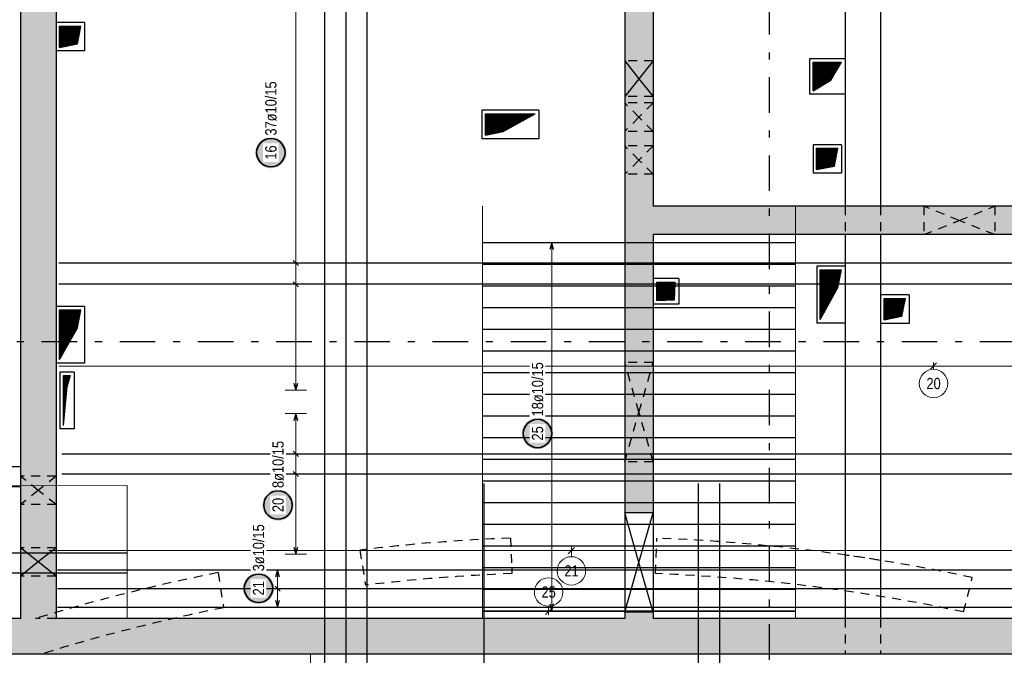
# Model space of a CAD drawing. Header units: millimetres. Extents: x -5 to 113, y -26 to 51.
# Tile 13 of 31: x 25 to 39, y 6 to 15. Entities that reach past the tile are written whole.
import ezdxf

# ---------------------------------------------------------------- set-up
doc = ezdxf.new("R2010")
doc.units = ezdxf.units.MM
doc.linetypes.add('DASHDOTX2', pattern=[2, 1, -0.5, 0, -0.5])
doc.linetypes.add('HIDDEN', pattern=[0.375, 0.25, -0.125])
for name, color, linetype, lineweight in [('Achsen', 7, 'Continuous', 20), ('Schraffuren', 7, 'Continuous', 20), ('Stabstahl', 7, 'Continuous', 20)]:
    doc.layers.add(name, color=color, linetype=linetype, lineweight=lineweight)
doc.styles.add('Arial Narrow', font='ARIALN.TTF')
pattern_1 = [(45, (0, 0), (-0.0070710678, 0.0070710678), [])]

msp = doc.modelspace()

# ---------------------------------------------------------------- hatches: boundary and pattern name
at = {"lineweight": 25}
h = msp.add_hatch(dxfattribs=at)
h.set_pattern_fill('Mau', color=3, scale=0.01, angle=45, style=0, pattern_type=2)
h.set_pattern_definition(pattern_1)
h.paths.add_polyline_path([(25.827245, 14.669973), (26.077245, 14.719973), (26.127245, 14.969973), (25.827245, 14.969973)])
h = msp.add_hatch(dxfattribs=at)
h.set_pattern_fill('Mau', color=3, scale=0.01, angle=45, style=0, pattern_type=2)
h.set_pattern_definition(pattern_1)
h.paths.add_polyline_path([(36.427245, 14.060375), (36.677245, 14.210375), (36.827245, 14.460375), (36.427245, 14.460375)])
h = msp.add_hatch(dxfattribs=at)
h.set_pattern_fill('Mau', color=3, scale=0.01, angle=45, style=0, pattern_type=2)
h.set_pattern_definition(pattern_1)
h.paths.add_polyline_path([(31.818237, 13.43577), (32.068237, 13.485772), (32.51824, 13.735772), (31.818237, 13.735772)])
h = msp.add_hatch(dxfattribs=at)
h.set_pattern_fill('Mau', color=3, scale=0.01, angle=45, style=0, pattern_type=2)
h.set_pattern_definition(pattern_1)
h.paths.add_polyline_path([(36.476245, 12.950371), (36.726245, 13.000371), (36.776245, 13.250371), (36.476245, 13.250371)])
h = msp.add_hatch(dxfattribs=at)
h.set_pattern_fill('Mau', color=3, scale=0.01, angle=45, style=0, pattern_type=2)
h.set_pattern_definition(pattern_1)
h.paths.add_polyline_path([(36.527244, 10.840867), (36.777244, 11.290867), (36.827244, 11.540867), (36.527244, 11.540867)])
h = msp.add_hatch(dxfattribs=at)
h.set_pattern_fill('Mau', color=3, scale=0.01, angle=45, style=0, pattern_type=2)
h.set_pattern_definition(pattern_1)
h.paths.add_polyline_path([(34.227341, 11.106167), (34.477341, 11.116166), (34.48734, 11.366166), (34.227341, 11.366166)])
h = msp.add_hatch(dxfattribs=at)
h.set_pattern_fill('Mau', color=3, scale=0.01, angle=45, style=0, pattern_type=2)
h.set_pattern_definition(pattern_1)
h.paths.add_polyline_path([(37.427249, 10.836467), (37.677249, 10.886469), (37.727246, 11.136469), (37.427249, 11.136469)])
h = msp.add_hatch(dxfattribs=at)
h.set_pattern_fill('Mau', color=3, scale=0.01, angle=45, style=0, pattern_type=2)
h.set_pattern_definition(pattern_1)
h.paths.add_polyline_path([(25.827346, 10.275566), (26.077346, 10.725566), (26.127346, 10.975566), (25.827346, 10.975566)])
h = msp.add_hatch(dxfattribs=at)
h.set_pattern_fill('Mau', color=3, scale=0.01, angle=45, style=0, pattern_type=2)
h.set_pattern_definition(pattern_1)
h.paths.add_polyline_path([(25.880048, 9.350467), (25.931008, 9.896347), (25.980046, 10.050467), (25.880048, 10.050467)])
at = {"layer": 'Schraffuren', "lineweight": 13, "true_color": 0xd7ffd7}
for points in [[(25.777245, 20.284677), (25.777245, 6.630202), (25.277245, 6.630202), (25.277245, 20.284677)], [(34.17727, 20.284677), (34.17727, 8.120764), (33.77727, 8.120764), (33.77727, 20.284677)], [(44.756532, 12.434761), (44.756532, 12.034761), (34.17727, 12.034761), (34.17727, 12.434761)], [(34.17727, 6.720764), (34.17727, 6.630196), (33.77727, 6.630196), (33.77727, 6.720764)], [(45.256532, 6.630196), (45.256532, 6.130196), (9.866506, 6.130196), (9.866506, 6.630202)]]:
    msp.add_hatch(color=254, dxfattribs=at).paths.add_polyline_path(points)
at = {"layer": 'Stabstahl', "lineweight": 25, "true_color": 0xffffff}
for points in [[(29.018735, 13.189487), (29.018601, 13.197165), (29.018199, 13.204834), (29.017529, 13.212483), (29.016594, 13.220105), (29.015392, 13.22769), (29.013927, 13.235228), (29.0122, 13.24271), (29.010212, 13.250127), (29.007967, 13.257471), (29.005467, 13.264732), (29.002715, 13.271901), (28.999715, 13.278969), (28.996469, 13.285929), (28.992983, 13.292771), (28.98926, 13.299487), (28.985305, 13.306069), (28.981123, 13.31251), (28.976718, 13.3188), (28.972097, 13.324933), (28.967264, 13.3309), (28.962226, 13.336696), (28.956989, 13.342312), (28.951559, 13.347742), (28.945943, 13.352979), (28.940148, 13.358017), (28.93418, 13.36285), (28.928047, 13.367471), (28.921757, 13.371875), (28.915317, 13.376058), (28.908735, 13.380013), (28.902018, 13.383736), (28.895176, 13.387222), (28.888217, 13.390467), (28.881148, 13.393468), (28.873979, 13.39622), (28.866718, 13.39872), (28.859375, 13.400965), (28.851957, 13.402952), (28.844475, 13.40468), (28.836937, 13.406145), (28.829353, 13.407346), (28.821731, 13.408282), (28.814081, 13.408951), (28.806412, 13.409353), (28.798735, 13.409487), (28.791057, 13.409353), (28.783388, 13.408951), (28.775738, 13.408282), (28.768116, 13.407346), (28.760532, 13.406145), (28.752994, 13.40468), (28.745512, 13.402952), (28.738094, 13.400965), (28.730751, 13.39872), (28.72349, 13.39622), (28.716321, 13.393468), (28.709253, 13.390467), (28.702293, 13.387222), (28.695451, 13.383736), (28.688735, 13.380013), (28.682152, 13.376058), (28.675712, 13.371875), (28.669422, 13.367471), (28.663289, 13.36285), (28.657321, 13.358017), (28.651526, 13.352979), (28.64591, 13.347742), (28.64048, 13.342312), (28.635243, 13.336696), (28.630205, 13.3309), (28.625372, 13.324933), (28.620751, 13.3188), (28.616346, 13.31251), (28.612164, 13.306069), (28.608209, 13.299487), (28.604486, 13.292771), (28.601, 13.285929), (28.597755, 13.278969), (28.594754, 13.271901), (28.592002, 13.264732), (28.589502, 13.257471), (28.587257, 13.250127), (28.58527, 13.24271), (28.583542, 13.235228), (28.582077, 13.22769), (28.580876, 13.220105), (28.57994, 13.212483), (28.57927, 13.204834), (28.578869, 13.197165), (28.578735, 13.189487), (28.578869, 13.181809), (28.57927, 13.174141), (28.57994, 13.166491), (28.580876, 13.158869), (28.582077, 13.151285), (28.583542, 13.143747), (28.58527, 13.136264), (28.587257, 13.128847), (28.589502, 13.121503), (28.592002, 13.114243), (28.594754, 13.107074), (28.597755, 13.100005), (28.601, 13.093046), (28.604486, 13.086203), (28.608209, 13.079487), (28.612164, 13.072905), (28.616346, 13.066465), (28.620751, 13.060174), (28.625372, 13.054042), (28.630205, 13.048074), (28.635243, 13.042278), (28.64048, 13.036662), (28.64591, 13.031232), (28.651526, 13.025995), (28.657321, 13.020957), (28.663289, 13.016125), (28.669422, 13.011503), (28.675712, 13.007099), (28.682152, 13.002917), (28.688735, 12.998962), (28.695451, 12.995239), (28.702293, 12.991752), (28.709253, 12.988507), (28.716321, 12.985507), (28.72349, 12.982755), (28.730751, 12.980255), (28.738094, 12.97801), (28.745512, 12.976022), (28.752994, 12.974295), (28.760532, 12.972829), (28.768116, 12.971628), (28.775738, 12.970692), (28.783388, 12.970023), (28.791057, 12.969621), (28.798735, 12.969487), (28.806412, 12.969621), (28.814081, 12.970023), (28.821731, 12.970692), (28.829353, 12.971628), (28.836937, 12.972829), (28.844475, 12.974295), (28.851957, 12.976022), (28.859375, 12.97801), (28.866718, 12.980255), (28.873979, 12.982755), (28.881148, 12.985507), (28.888217, 12.988507), (28.895176, 12.991752), (28.902018, 12.995239), (28.908735, 12.998962), (28.915317, 13.002917), (28.921757, 13.007099), (28.928047, 13.011503), (28.93418, 13.016125), (28.940148, 13.020957), (28.945943, 13.025995), (28.951559, 13.031232), (28.956989, 13.036662), (28.962226, 13.042278), (28.967264, 13.048074), (28.972097, 13.054042), (28.976718, 13.060174), (28.981123, 13.066465), (28.985305, 13.072905), (28.98926, 13.079487), (28.992983, 13.086203), (28.996469, 13.093046), (28.999715, 13.100005), (29.002715, 13.107074), (29.005467, 13.114243), (29.007967, 13.121503), (29.010212, 13.128847), (29.0122, 13.136264), (29.013927, 13.143747), (29.015392, 13.151285), (29.016594, 13.158869), (29.017529, 13.166491), (29.018199, 13.174141)], [(32.770324, 9.236487), (32.77019, 9.244165), (32.769788, 9.251834), (32.769118, 9.259483), (32.768183, 9.267105), (32.766981, 9.27469), (32.765516, 9.282228), (32.763789, 9.28971), (32.761801, 9.297127), (32.759556, 9.304471), (32.757056, 9.311732), (32.754304, 9.318901), (32.751304, 9.325969), (32.748058, 9.332929), (32.744572, 9.339771), (32.740849, 9.346487), (32.736894, 9.353069), (32.732712, 9.35951), (32.728307, 9.3658), (32.723686, 9.371933), (32.718853, 9.3779), (32.713815, 9.383696), (32.708578, 9.389312), (32.703148, 9.394742), (32.697532, 9.399979), (32.691737, 9.405017), (32.685769, 9.40985), (32.679636, 9.414471), (32.673346, 9.418875), (32.666906, 9.423058), (32.660324, 9.427013), (32.653607, 9.430736), (32.646765, 9.434222), (32.639806, 9.437467), (32.632737, 9.440468), (32.625568, 9.44322), (32.618307, 9.44572), (32.610964, 9.447965), (32.603546, 9.449952), (32.596064, 9.45168), (32.588526, 9.453145), (32.580942, 9.454346), (32.57332, 9.455282), (32.56567, 9.455951), (32.558001, 9.456353), (32.550324, 9.456487), (32.542646, 9.456353), (32.534977, 9.455951), (32.527327, 9.455282), (32.519705, 9.454346), (32.512121, 9.453145), (32.504583, 9.45168), (32.497101, 9.449952), (32.489683, 9.447965), (32.48234, 9.44572), (32.475079, 9.44322), (32.46791, 9.440468), (32.460841, 9.437467), (32.453882, 9.434222), (32.44704, 9.430736), (32.440324, 9.427013), (32.433741, 9.423058), (32.427301, 9.418875), (32.421011, 9.414471), (32.414878, 9.40985), (32.40891, 9.405017), (32.403115, 9.399979), (32.397499, 9.394742), (32.392069, 9.389312), (32.386832, 9.383696), (32.381794, 9.3779), (32.376961, 9.371933), (32.37234, 9.3658), (32.367935, 9.35951), (32.363753, 9.353069), (32.359798, 9.346487), (32.356075, 9.339771), (32.352589, 9.332929), (32.349344, 9.325969), (32.346343, 9.318901), (32.343591, 9.311732), (32.341091, 9.304471), (32.338846, 9.297127), (32.336858, 9.28971), (32.335131, 9.282228), (32.333666, 9.27469), (32.332465, 9.267105), (32.331529, 9.259483), (32.330859, 9.251834), (32.330458, 9.244165), (32.330324, 9.236487), (32.330458, 9.228809), (32.330859, 9.221141), (32.331529, 9.213491), (32.332465, 9.205869), (32.333666, 9.198285), (32.335131, 9.190747), (32.336858, 9.183264), (32.338846, 9.175847), (32.341091, 9.168503), (32.343591, 9.161243), (32.346343, 9.154074), (32.349344, 9.147005), (32.352589, 9.140046), (32.356075, 9.133203), (32.359798, 9.126487), (32.363753, 9.119905), (32.367935, 9.113465), (32.37234, 9.107174), (32.376961, 9.101042), (32.381794, 9.095074), (32.386832, 9.089278), (32.392069, 9.083662), (32.397499, 9.078232), (32.403115, 9.072995), (32.40891, 9.067957), (32.414878, 9.063125), (32.421011, 9.058503), (32.427301, 9.054099), (32.433741, 9.049917), (32.440324, 9.045962), (32.44704, 9.042239), (32.453882, 9.038753), (32.460841, 9.035507), (32.46791, 9.032507), (32.475079, 9.029755), (32.48234, 9.027255), (32.489683, 9.02501), (32.497101, 9.023022), (32.504583, 9.021295), (32.512121, 9.019829), (32.519705, 9.018628), (32.527327, 9.017692), (32.534977, 9.017023), (32.542646, 9.016621), (32.550324, 9.016487), (32.558001, 9.016621), (32.56567, 9.017023), (32.57332, 9.017692), (32.580942, 9.018628), (32.588526, 9.019829), (32.596064, 9.021295), (32.603546, 9.023022), (32.610964, 9.02501), (32.618307, 9.027255), (32.625568, 9.029755), (32.632737, 9.032507), (32.639806, 9.035507), (32.646765, 9.038753), (32.653607, 9.042239), (32.660324, 9.045962), (32.666906, 9.049917), (32.673346, 9.054099), (32.679636, 9.058503), (32.685769, 9.063125), (32.691737, 9.067957), (32.697532, 9.072995), (32.703148, 9.078232), (32.708578, 9.083662), (32.713815, 9.089278), (32.718853, 9.095074), (32.723686, 9.101042), (32.728307, 9.107174), (32.732712, 9.113465), (32.736894, 9.119905), (32.740849, 9.126487), (32.744572, 9.133203), (32.748058, 9.140046), (32.751304, 9.147005), (32.754304, 9.154074), (32.757056, 9.161243), (32.759556, 9.168503), (32.761801, 9.175847), (32.763789, 9.183264), (32.765516, 9.190747), (32.766981, 9.198285), (32.768183, 9.205869), (32.769118, 9.213491), (32.769788, 9.221141)], [(29.12, 8.228658), (29.119866, 8.236336), (29.119464, 8.244005), (29.118795, 8.251655), (29.117859, 8.259277), (29.116658, 8.266861), (29.115192, 8.274399), (29.113465, 8.281881), (29.111478, 8.289299), (29.109232, 8.296642), (29.106732, 8.303903), (29.10398, 8.311072), (29.10098, 8.318141), (29.097735, 8.3251), (29.094248, 8.331942), (29.090526, 8.338658), (29.086571, 8.345241), (29.082388, 8.351681), (29.077984, 8.357971), (29.073362, 8.364104), (29.06853, 8.370072), (29.063492, 8.375867), (29.058255, 8.381483), (29.052825, 8.386913), (29.047209, 8.39215), (29.041413, 8.397188), (29.035446, 8.402021), (29.029313, 8.406642), (29.023022, 8.411047), (29.016582, 8.415229), (29.01, 8.419184), (29.003284, 8.422907), (28.996442, 8.426393), (28.989482, 8.429638), (28.982413, 8.432639), (28.975244, 8.435391), (28.967984, 8.437891), (28.96064, 8.440136), (28.953223, 8.442124), (28.945741, 8.443851), (28.938203, 8.445316), (28.930618, 8.446517), (28.922996, 8.447453), (28.915346, 8.448123), (28.907678, 8.448524), (28.9, 8.448658), (28.892322, 8.448524), (28.884654, 8.448123), (28.877004, 8.447453), (28.869382, 8.446517), (28.861797, 8.445316), (28.854259, 8.443851), (28.846777, 8.442124), (28.83936, 8.440136), (28.832016, 8.437891), (28.824756, 8.435391), (28.817587, 8.432639), (28.810518, 8.429638), (28.803558, 8.426393), (28.796716, 8.422907), (28.79, 8.419184), (28.783418, 8.415229), (28.776978, 8.411047), (28.770687, 8.406642), (28.764554, 8.402021), (28.758587, 8.397188), (28.752791, 8.39215), (28.747175, 8.386913), (28.741745, 8.381483), (28.736508, 8.375867), (28.73147, 8.370072), (28.726638, 8.364104), (28.722016, 8.357971), (28.717612, 8.351681), (28.713429, 8.345241), (28.709474, 8.338658), (28.705752, 8.331942), (28.702265, 8.3251), (28.69902, 8.318141), (28.69602, 8.311072), (28.693268, 8.303903), (28.690768, 8.296642), (28.688522, 8.289299), (28.686535, 8.281881), (28.684808, 8.274399), (28.683342, 8.266861), (28.682141, 8.259277), (28.681205, 8.251655), (28.680536, 8.244005), (28.680134, 8.236336), (28.68, 8.228658), (28.680134, 8.220981), (28.680536, 8.213312), (28.681205, 8.205662), (28.682141, 8.19804), (28.683342, 8.190456), (28.684808, 8.182918), (28.686535, 8.175436), (28.688522, 8.168018), (28.690768, 8.160675), (28.693268, 8.153414), (28.69602, 8.146245), (28.69902, 8.139176), (28.702265, 8.132217), (28.705752, 8.125375), (28.709474, 8.118658), (28.713429, 8.112076), (28.717612, 8.105636), (28.722016, 8.099346), (28.726638, 8.093213), (28.73147, 8.087245), (28.736508, 8.08145), (28.741745, 8.075834), (28.747175, 8.070404), (28.752791, 8.065167), (28.758587, 8.060129), (28.764554, 8.055296), (28.770687, 8.050675), (28.776978, 8.04627), (28.783418, 8.042088), (28.79, 8.038133), (28.796716, 8.03441), (28.803558, 8.030924), (28.810518, 8.027678), (28.817587, 8.024678), (28.824756, 8.021926), (28.832016, 8.019426), (28.83936, 8.017181), (28.846777, 8.015193), (28.854259, 8.013466), (28.861797, 8.012001), (28.869382, 8.010799), (28.877004, 8.009864), (28.884654, 8.009194), (28.892322, 8.008792), (28.9, 8.008658), (28.907678, 8.008792), (28.915346, 8.009194), (28.922996, 8.009864), (28.930618, 8.010799), (28.938203, 8.012001), (28.945741, 8.013466), (28.953223, 8.015193), (28.96064, 8.017181), (28.967984, 8.019426), (28.975244, 8.021926), (28.982413, 8.024678), (28.989482, 8.027678), (28.996442, 8.030924), (29.003284, 8.03441), (29.01, 8.038133), (29.016582, 8.042088), (29.023022, 8.04627), (29.029313, 8.050675), (29.035446, 8.055296), (29.041413, 8.060129), (29.047209, 8.065167), (29.052825, 8.070404), (29.058255, 8.075834), (29.063492, 8.08145), (29.06853, 8.087245), (29.073362, 8.093213), (29.077984, 8.099346), (29.082388, 8.105636), (29.086571, 8.112076), (29.090526, 8.118658), (29.094248, 8.125375), (29.097735, 8.132217), (29.10098, 8.139176), (29.10398, 8.146245), (29.106732, 8.153414), (29.109232, 8.160675), (29.111478, 8.168018), (29.113465, 8.175436), (29.115192, 8.182918), (29.116658, 8.190456), (29.117859, 8.19804), (29.118795, 8.205662), (29.119464, 8.213312)], [(28.845299, 7.056117), (28.845165, 7.063794), (28.844763, 7.071463), (28.844094, 7.079113), (28.843158, 7.086735), (28.841956, 7.094319), (28.840491, 7.101857), (28.838764, 7.109339), (28.836776, 7.116757), (28.834531, 7.1241), (28.832031, 7.131361), (28.829279, 7.13853), (28.826279, 7.145599), (28.823033, 7.152558), (28.819547, 7.1594), (28.815824, 7.166117), (28.811869, 7.172699), (28.807687, 7.179139), (28.803283, 7.185429), (28.798661, 7.191562), (28.793829, 7.19753), (28.788791, 7.203325), (28.783554, 7.208941), (28.778124, 7.214371), (28.772508, 7.219608), (28.766712, 7.224646), (28.760744, 7.229479), (28.754612, 7.2341), (28.748321, 7.238505), (28.741881, 7.242687), (28.735299, 7.246642), (28.728583, 7.250365), (28.72174, 7.253851), (28.714781, 7.257097), (28.707712, 7.260097), (28.700543, 7.262849), (28.693283, 7.265349), (28.685939, 7.267594), (28.678522, 7.269582), (28.671039, 7.271309), (28.663501, 7.272774), (28.655917, 7.273976), (28.648295, 7.274911), (28.640645, 7.275581), (28.632977, 7.275983), (28.625299, 7.276117), (28.617621, 7.275983), (28.609952, 7.275581), (28.602303, 7.274911), (28.594681, 7.273976), (28.587096, 7.272774), (28.579558, 7.271309), (28.572076, 7.269582), (28.564659, 7.267594), (28.557315, 7.265349), (28.550054, 7.262849), (28.542885, 7.260097), (28.535817, 7.257097), (28.528857, 7.253851), (28.522015, 7.250365), (28.515299, 7.246642), (28.508717, 7.242687), (28.502276, 7.238505), (28.495986, 7.2341), (28.489853, 7.229479), (28.483886, 7.224646), (28.47809, 7.219608), (28.472474, 7.214371), (28.467044, 7.208941), (28.461807, 7.203325), (28.456769, 7.19753), (28.451936, 7.191562), (28.447315, 7.185429), (28.442911, 7.179139), (28.438728, 7.172699), (28.434773, 7.166117), (28.43105, 7.1594), (28.427564, 7.152558), (28.424319, 7.145599), (28.421318, 7.13853), (28.418566, 7.131361), (28.416066, 7.1241), (28.413821, 7.116757), (28.411834, 7.109339), (28.410106, 7.101857), (28.408641, 7.094319), (28.40744, 7.086735), (28.406504, 7.079113), (28.405835, 7.071463), (28.405433, 7.063794), (28.405299, 7.056117), (28.405433, 7.048439), (28.405835, 7.04077), (28.406504, 7.03312), (28.40744, 7.025498), (28.408641, 7.017914), (28.410106, 7.010376), (28.411834, 7.002894), (28.413821, 6.995476), (28.416066, 6.988133), (28.418566, 6.980872), (28.421318, 6.973703), (28.424319, 6.966634), (28.427564, 6.959675), (28.43105, 6.952833), (28.434773, 6.946117), (28.438728, 6.939534), (28.442911, 6.933094), (28.447315, 6.926804), (28.451936, 6.920671), (28.456769, 6.914703), (28.461807, 6.908908), (28.467044, 6.903292), (28.472474, 6.897862), (28.47809, 6.892625), (28.483886, 6.887587), (28.489853, 6.882754), (28.495986, 6.878133), (28.502276, 6.873728), (28.508717, 6.869546), (28.515299, 6.865591), (28.522015, 6.861868), (28.528857, 6.858382), (28.535817, 6.855137), (28.542885, 6.852136), (28.550054, 6.849384), (28.557315, 6.846884), (28.564659, 6.844639), (28.572076, 6.842651), (28.579558, 6.840924), (28.587096, 6.839459), (28.594681, 6.838258), (28.602303, 6.837322), (28.609952, 6.836652), (28.617621, 6.836251), (28.625299, 6.836117), (28.632977, 6.836251), (28.640645, 6.836652), (28.648295, 6.837322), (28.655917, 6.838258), (28.663501, 6.839459), (28.671039, 6.840924), (28.678522, 6.842651), (28.685939, 6.844639), (28.693283, 6.846884), (28.700543, 6.849384), (28.707712, 6.852136), (28.714781, 6.855137), (28.72174, 6.858382), (28.728583, 6.861868), (28.735299, 6.865591), (28.741881, 6.869546), (28.748321, 6.873728), (28.754612, 6.878133), (28.760744, 6.882754), (28.766712, 6.887587), (28.772508, 6.892625), (28.778124, 6.897862), (28.783554, 6.903292), (28.788791, 6.908908), (28.793829, 6.914703), (28.798661, 6.920671), (28.803283, 6.926804), (28.807687, 6.933094), (28.811869, 6.939534), (28.815824, 6.946117), (28.819547, 6.952833), (28.823033, 6.959675), (28.826279, 6.966634), (28.829279, 6.973703), (28.832031, 6.980872), (28.834531, 6.988133), (28.836776, 6.995476), (28.838764, 7.002894), (28.840491, 7.010376), (28.841956, 7.017914), (28.843158, 7.025498), (28.844094, 7.03312), (28.844763, 7.04077)]]:
    msp.add_hatch(color=7, dxfattribs=at).paths.add_polyline_path(points)

# ---------------------------------------------------------------- linework, layer by layer
at = {"color": 3, "linetype": 'Continuous', "lineweight": 25, "ltscale": 0.5}
for p, q in [((29.559013, 1.790196), (29.559013, 23.784104)), ((29.856652, 1.790196), (29.856652, 23.784104)), ((30.154291, 1.790196), (30.154291, 23.784104))]:
    msp.add_line(p, q, dxfattribs=at)
at = {"color": 3, "linetype": 'Continuous', "lineweight": 25}
for p, q in [((25.277346, 20.284677), (25.277346, 6.630202)), ((25.777346, 20.284877), (25.777346, 6.630202)), ((33.77727, 20.284677), (33.77727, 8.120764)), ((34.177341, 20.284677), (34.177341, 12.434761)), ((25.827245, 14.669973), (25.827245, 14.969973)), ((25.827245, 14.969973), (26.127245, 14.969973)), ((26.077245, 14.719973), (26.127245, 14.969973)), ((25.827245, 14.669973), (26.077245, 14.719973)), ((36.427245, 14.060375), (36.427245, 14.460375)), ((36.427245, 14.460375), (36.827245, 14.460375)), ((36.677245, 14.210375), (36.827245, 14.460375)), ((36.427245, 14.060375), (36.677245, 14.210375)), ((31.818237, 13.43577), (31.818237, 13.735772)), ((31.818237, 13.735772), (32.51824, 13.735772)), ((32.068237, 13.485772), (32.51824, 13.735772)), ((31.818237, 13.43577), (32.068237, 13.485772)), ((36.476245, 12.950371), (36.476245, 13.250371)), ((36.476245, 13.250371), (36.776245, 13.250371)), ((36.726245, 13.000371), (36.776245, 13.250371)), ((36.476245, 12.950371), (36.726245, 13.000371)), ((44.756532, 12.434761), (34.17727, 12.434761)), ((44.756532, 12.034761), (34.17727, 12.034761)), ((34.177341, 12.034761), (34.177341, 8.120764)), ((36.527244, 10.840867), (36.527244, 11.540867)), ((36.527244, 11.540867), (36.827244, 11.540867)), ((36.777244, 11.290867), (36.827244, 11.540867)), ((34.227341, 11.106167), (34.227341, 11.366166)), ((34.227341, 11.366166), (34.48734, 11.366166)), ((34.477341, 11.116166), (34.48734, 11.366166)), ((36.527244, 10.840867), (36.777244, 11.290867)), ((34.227341, 11.106167), (34.477341, 11.116166)), ((37.427249, 10.836467), (37.427249, 11.136469)), ((37.427249, 11.136469), (37.727246, 11.136469)), ((37.677249, 10.886469), (37.727246, 11.136469)), ((25.827346, 10.275566), (25.827346, 10.975566)), ((25.827346, 10.975566), (26.127346, 10.975566)), ((26.077346, 10.725566), (26.127346, 10.975566)), ((37.427249, 10.836467), (37.677249, 10.886469)), ((25.827346, 10.275566), (26.077346, 10.725566)), ((25.880048, 9.350467), (25.880048, 10.050467)), ((25.880048, 10.050467), (25.980046, 10.050467)), ((25.931008, 9.896347), (25.980046, 10.050467)), ((25.880048, 9.350467), (25.931008, 9.896347)), ((34.17727, 8.120764), (33.77727, 8.120764)), ((34.17727, 6.720764), (33.77727, 6.720764)), ((33.77727, 6.720764), (33.77727, 6.630202)), ((34.177341, 6.720764), (34.177341, 6.630202)), ((25.277346, 6.630196), (19.207346, 6.630196)), ((33.77727, 6.630196), (25.777346, 6.630196)), ((44.756532, 6.630196), (34.17727, 6.630196)), ((45.256532, 6.130196), (9.866506, 6.130196))]:
    msp.add_line(p, q, dxfattribs=at)
at = {"color": 11, "linetype": 'Continuous', "lineweight": 25}
for p, q in [((36.877273, 20.284677), (36.877273, 12.434761)), ((37.377273, 20.284677), (37.377273, 12.434761)), ((26.177245, 15.019973), (25.777245, 15.019973)), ((26.177346, 15.019973), (26.177346, 14.619973)), ((26.177245, 14.619973), (25.777245, 14.619973)), ((36.877245, 14.510375), (36.377245, 14.510375)), ((36.377245, 14.510375), (36.377245, 14.010375)), ((36.877245, 14.010375), (36.377245, 14.010375)), ((32.56824, 13.785772), (31.768237, 13.785772)), ((31.768237, 13.785772), (31.768237, 13.38577)), ((32.56824, 13.785772), (32.56824, 13.38577)), ((32.56824, 13.38577), (31.768237, 13.38577)), ((36.826245, 13.300371), (36.426245, 13.300371)), ((36.426245, 13.300371), (36.426245, 12.900371)), ((36.826245, 13.300371), (36.826245, 12.900371)), ((36.826245, 12.900371), (36.426245, 12.900371)), ((36.877273, 12.034761), (36.877273, 6.630196)), ((37.377273, 12.034761), (37.377273, 6.630196)), ((36.877244, 11.590867), (36.477244, 11.590867)), ((36.477244, 11.590867), (36.477244, 10.790867)), ((34.53734, 11.416166), (34.177341, 11.416166)), ((34.53734, 11.416166), (34.53734, 11.056167)), ((37.777246, 11.186469), (37.377249, 11.186469)), ((37.777249, 11.186469), (37.777249, 10.786467)), ((26.177346, 11.025566), (25.777346, 11.025566)), ((26.177346, 11.025566), (26.177346, 10.225566)), ((34.53734, 11.056167), (34.177341, 11.056167)), ((36.877244, 10.790867), (36.477244, 10.790867)), ((37.777246, 10.786467), (37.377249, 10.786467)), ((26.177346, 10.225566), (25.777346, 10.225566)), ((26.030046, 10.100467), (25.830048, 10.100467)), ((25.830048, 10.100467), (25.830048, 9.300467)), ((26.030046, 10.100467), (26.030046, 9.300467)), ((26.030046, 9.300467), (25.830048, 9.300467)), ((25.277346, 8.764676), (22.497346, 8.764676)), ((33.77727, 8.120764), (33.77727, 6.720764)), ((34.177341, 8.120764), (34.177341, 6.720764))]:
    msp.add_line(p, q, dxfattribs=at)
at = {"color": 3, "linetype": 'HIDDEN', "lineweight": 25, "ltscale": 0.5}
for p, q in [((34.17727, 14.479571), (33.77727, 14.479571)), ((34.17727, 13.979571), (33.77727, 13.979571)), ((34.17727, 13.888422), (33.77727, 13.888422)), ((34.17727, 13.488422), (33.77727, 13.488422)), ((34.17727, 13.284668), (33.77727, 13.284668)), ((34.17727, 12.884668), (33.77727, 12.884668)), ((36.877273, 12.434761), (36.877273, 12.034761)), ((37.377273, 12.434761), (37.377273, 12.034761)), ((37.982746, 12.434761), (37.982746, 12.034761)), ((38.982746, 12.434761), (38.982746, 12.034761)), ((34.17727, 10.237465), (33.77727, 10.237465)), ((34.17727, 8.837465), (33.77727, 8.837465)), ((25.777245, 8.635762), (25.277346, 8.635762)), ((25.277346, 8.484676), (22.497346, 8.484676)), ((25.777245, 8.235762), (25.277346, 8.235762)), ((32.169971, 7.763934), (32.186564, 7.33848)), ((34.208942, 7.264092), (34.228538, 7.763708)), ((25.777245, 7.62876), (25.277346, 7.62876)), ((30.050277, 7.595357), (30.129036, 7.10122)), ((25.777245, 7.22876), (25.277346, 7.22876)), ((28.05547, 7.277323), (28.134229, 6.783185)), ((32.186564, 7.33848), (32.186564, 7.2642)), ((32.186564, 7.2642), (32.189457, 7.264313)), ((38.544358, 6.724391), (38.666961, 7.209513)), ((25.777346, 6.630196), (25.486568, 6.630196)), ((36.877273, 6.630196), (36.877273, 6.130196)), ((37.377273, 6.630196), (37.377273, 6.130196))]:
    msp.add_line(p, q, dxfattribs=at)
at = {"color": 9, "linetype": 'Continuous', "lineweight": 0}
msp.add_line((17.707245, 8.484676), (25.277346, 8.484676), dxfattribs=at)
for centre in [(25.277245, 6.630202), (25.777245, 6.630202)]:
    msp.add_circle(centre, 0.00222, dxfattribs=at)
at = {"color": 3, "linetype": 'HIDDEN', "lineweight": 25, "ltscale": 0.5}
for radius, start, end in [(26.336898, 92.2334893, 96.8606888), (26.336898, 78.0114692, 87.7539471), (26.336898, 80.8658246, 81.9659121), (26.336898, 101.2562658, 107.0219261), (25.836898, 92.2334893, 96.8181835), (25.836898, 78.0539627, 87.7539471), (25.836898, 101.2988674, 107.1870767)]:
    msp.add_arc((33.196369, -18.552956), radius, start, end, dxfattribs=at)
at = {"layer": 'Achsen', "color": 3, "linetype": 'DASHDOTX2', "lineweight": 25, "ltscale": 0.5}
for p, q in [((35.807324, 39.55094), (35.807324, -6.857)), ((3.573324, 10.530196), (49.410516, 10.530196))]:
    msp.add_line(p, q, dxfattribs=at)
at = {"layer": 'Achsen', "color": 3, "linetype": 'Continuous', "lineweight": 25}
for p, q in [((33.77727, 14.479571), (33.97727, 14.229571)), ((34.17727, 14.479571), (33.97727, 14.229571)), ((33.97727, 14.229571), (33.77727, 13.979571)), ((33.97727, 14.229571), (34.17727, 13.979571)), ((33.97727, 7.420764), (33.77727, 8.120764)), ((33.97727, 7.420764), (34.17727, 8.120764)), ((25.527245, 7.42876), (25.277245, 7.62876)), ((25.777245, 7.62876), (25.527245, 7.42876)), ((25.527245, 7.42876), (25.277245, 7.22876)), ((25.777245, 7.22876), (25.527245, 7.42876)), ((33.77727, 6.720764), (33.97727, 7.420764)), ((34.17727, 6.720764), (33.97727, 7.420764))]:
    msp.add_line(p, q, dxfattribs=at)
at = {"layer": 'Achsen', "color": 3, "linetype": 'HIDDEN', "lineweight": 25, "ltscale": 0.5}
for p, q in [((33.97727, 13.688422), (33.77727, 13.888422)), ((34.17727, 13.888422), (33.97727, 13.688422)), ((33.97727, 13.688422), (33.77727, 13.488422)), ((34.17727, 13.488422), (33.97727, 13.688422)), ((33.97727, 13.084668), (33.77727, 13.284668)), ((34.17727, 13.284668), (33.97727, 13.084668)), ((33.97727, 13.084668), (33.77727, 12.884668)), ((34.17727, 12.884668), (33.97727, 13.084668)), ((38.482746, 12.234761), (37.982746, 12.434761)), ((38.482746, 12.234761), (38.982746, 12.434761)), ((37.982746, 12.034761), (38.482746, 12.234761)), ((38.982746, 12.034761), (38.482746, 12.234761)), ((33.97727, 9.537465), (33.77727, 10.237465)), ((33.97727, 9.537465), (34.17727, 10.237465)), ((33.77727, 8.837465), (33.97727, 9.537465)), ((34.17727, 8.837465), (33.97727, 9.537465)), ((25.527245, 8.435762), (25.277346, 8.635681)), ((25.777245, 8.635762), (25.527245, 8.435762)), ((25.527245, 8.435762), (25.277346, 8.235843)), ((25.777245, 8.235762), (25.527245, 8.435762))]:
    msp.add_line(p, q, dxfattribs=at)
at = {"layer": 'Stabstahl', "color": 5, "linetype": 'Continuous', "lineweight": 18, "ltscale": 0.5}
for p, q in [((29.15, 9.846469), (29.15, 20.574669)), ((32.9, 11.924761), (32.6, 11.924761)), ((32.75, 11.924761), (32.75, 6.740199)), ((29, 11.634502), (29.3, 11.634502)), ((29, 11.336497), (29.3, 11.336497)), ((29, 9.846469), (29.3, 9.846469)), ((29.3, 9.515363), (29, 9.515363)), ((29.15, 9.515363), (29.15, 7.535464)), ((29.3, 8.949677), (29, 8.949677)), ((29.3, 8.666835), (29, 8.666835)), ((29, 7.535464), (29.3, 7.535464)), ((29.042281, 7.315462), (28.742281, 7.315462)), ((28.892281, 7.315462), (28.892281, 6.790764)), ((29.042281, 7.053113), (28.742281, 7.053113)), ((28.742281, 6.790764), (29.042281, 6.790764)), ((32.6, 6.740199), (32.9, 6.740199))]:
    msp.add_line(p, q, dxfattribs=at)
at = {"layer": 'Stabstahl', "color": 9, "linetype": 'Continuous', "lineweight": 0}
for p, q in [((31.77727, 12.434761), (31.77727, 6.630196)), ((36.177341, 12.434761), (36.177341, 6.630196)), ((26.777346, 8.504676), (26.777346, 6.630202)), ((29.356532, 6.130196), (29.356532, 1.730196))]:
    msp.add_line(p, q, dxfattribs=at)
at = {"layer": 'Stabstahl', "color": 3, "linetype": 'Continuous', "lineweight": 25, "ltscale": 0.5}
for p, q in [((31.77727, 11.924761), (36.177341, 11.924761)), ((32.75, 11.924761), (32.723205, 11.824761)), ((32.776795, 11.824761), (32.75, 11.924761)), ((29.114645, 11.669858), (29.185355, 11.599147)), ((46.817346, 11.634502), (25.817346, 11.634502)), ((31.77727, 11.619787), (36.177341, 11.619787)), ((29.114645, 11.371852), (29.185355, 11.301141)), ((46.817346, 11.336497), (25.817346, 11.336497)), ((31.77727, 11.314813), (36.177341, 11.314813)), ((31.77727, 11.009838), (36.177341, 11.009838)), ((31.77727, 10.704864), (36.177341, 10.704864)), ((31.77727, 10.39989), (36.177341, 10.39989)), ((31.77727, 10.094916), (36.177341, 10.094916)), ((29.123205, 9.946469), (29.15, 9.846469)), ((29.15, 9.846469), (29.176795, 9.946469)), ((31.77727, 9.789941), (36.177341, 9.789941)), ((29.15, 9.515363), (29.123205, 9.415363)), ((29.176795, 9.415363), (29.15, 9.515363)), ((31.77727, 9.484967), (36.177341, 9.484967)), ((31.77727, 9.179993), (36.177341, 9.179993)), ((25.858054, 8.949677), (43.598054, 8.949677)), ((29.185355, 8.914322), (29.114645, 8.985033)), ((31.77727, 8.875019), (36.177341, 8.875019)), ((25.858054, 8.666835), (43.598054, 8.666835)), ((29.185355, 8.631479), (29.114645, 8.70219)), ((31.77727, 8.570045), (36.177341, 8.570045)), ((31.801142, 4.130196), (31.801142, 8.530266)), ((34.814006, 4.130196), (34.814006, 8.530266)), ((35.115292, 4.130196), (35.115292, 8.530266)), ((31.77727, 8.26507), (36.177341, 8.26507)), ((31.77727, 7.960096), (36.177341, 7.960096)), ((29.123205, 7.635464), (29.15, 7.535464)), ((29.15, 7.535464), (29.176795, 7.635464)), ((31.77727, 7.655122), (36.177341, 7.655122)), ((17.707346, 7.557454), (26.777368, 7.557426)), ((31.77727, 7.350148), (36.177341, 7.350148)), ((17.707346, 7.273704), (26.777368, 7.273676)), ((25.797457, 7.315462), (42.797457, 7.315462)), ((28.892281, 7.315462), (28.865486, 7.215462)), ((28.919075, 7.215462), (28.892281, 7.315462)), ((28.927636, 7.017758), (28.856925, 7.088469)), ((25.797457, 7.053113), (42.797457, 7.053113)), ((31.77727, 7.045173), (36.177341, 7.045173)), ((25.797457, 6.790764), (42.797457, 6.790764)), ((28.865486, 6.890764), (28.892281, 6.790764)), ((28.892281, 6.790764), (28.919075, 6.890764)), ((32.723205, 6.840199), (32.75, 6.740199)), ((32.75, 6.740199), (32.776795, 6.840199)), ((31.77727, 6.740199), (36.177341, 6.740199))]:
    msp.add_line(p, q, dxfattribs=at)
at = {"layer": 'Stabstahl', "color": 9, "linetype": 'Continuous', "lineweight": 0, "ltscale": 0.5}
for p, q in [((43.617346, 10.185566), (25.817346, 10.185566)), ((38.165012, 10.22976), (38.076624, 10.141372)), ((38.120818, 10.139682), (38.120818, 10.235566)), ((17.677368, 8.48461), (26.777346, 8.504676)), ((33.071289, 7.632955), (32.982901, 7.544566)), ((33.027095, 7.502303), (33.027095, 7.63876)), ((42.677346, 7.58876), (25.677346, 7.58876)), ((32.705856, 6.804114), (32.705856, 6.680196)), ((31.77727, 6.730196), (36.177341, 6.730196)), ((32.661661, 6.686002), (32.75005, 6.77439))]:
    msp.add_line(p, q, dxfattribs=at)
at = {"layer": 'Stabstahl', "color": 2, "linetype": 'Continuous', "lineweight": 35, "ltscale": 0.5}
for centre in [(28.798735, 13.189487), (32.550324, 9.236487), (28.9, 8.228658), (28.625299, 7.056117)]:
    msp.add_circle(centre, 0.2, dxfattribs=at)
at = {"layer": 'Stabstahl', "color": 9, "linetype": 'Continuous', "lineweight": 0, "ltscale": 0.5}
for centre in [(38.120818, 9.939682), (33.027095, 7.302303), (32.705856, 7.004114)]:
    msp.add_circle(centre, 0.2, dxfattribs=at)

# ---------------------------------------------------------------- texts
at = {"layer": 'Stabstahl', "color": 9, "lineweight": 0, "char_height": 0.1575, "attachment_point": 1, "line_spacing_factor": 0.9, "style": 'Arial Narrow'}
for s, insert in [('20', (38.021593, 10.018432)), ('21', (32.92787, 7.381053)), ('25', (32.606631, 7.082864))]:
    msp.add_mtext(s, dxfattribs=dict(at, insert=insert))

# ---------------------------------------------------------------- next in the draw order: texts
at = {"layer": 'Stabstahl', "color": 2, "lineweight": 35, "char_height": 0.1575, "attachment_point": 1, "rotation": 90, "line_spacing_factor": 0.9, "style": 'Arial Narrow', "bg_fill": 3, "box_fill_scale": 1.2, "bg_fill_color": 256, "bg_fill_true_color": 13158600, "bg_fill_transparency": 0}
for s, insert in [('37ø10/15', (28.719985, 13.429487)), ('16', (28.719985, 13.090262)), ('18ø10/15', (32.471574, 9.476487)), ('25', (32.471574, 9.137262)), ('8ø10/15', (28.82125, 8.468658)), ('20', (28.82125, 8.129433)), ('3ø10/15', (28.546549, 7.296117)), ('21', (28.546549, 6.956892))]:
    msp.add_mtext(s, dxfattribs=dict(at, insert=insert))

doc.saveas('drawing.dxf')
